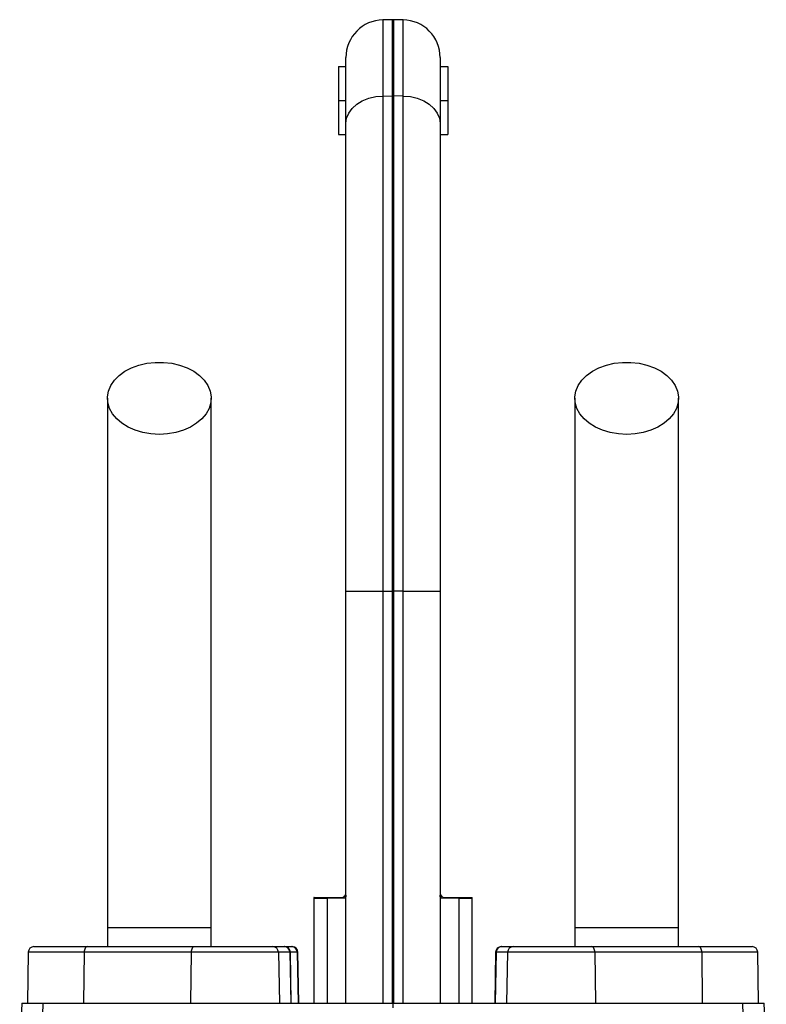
# Model space of a CAD drawing. Header units: millimetres. Extents: x 3853 to 8418, y 1533 to 10838.
# Tile 5 of 5: x 5640 to 6630, y 9531 to 10838. Entities that reach past the tile are written whole.
import ezdxf

# ---------------------------------------------------------------- set-up
doc = ezdxf.new("R2010")
doc.units = ezdxf.units.MM
doc.header["$LTSCALE"] = 5

msp = doc.modelspace()

# ---------------------------------------------------------------- linework, layer by layer
at = {"color": 7, "linetype": 'Continuous', "lineweight": 25}
for p, q in [((6134.4, 10837.9), (6121.9, 10837.7)), ((6148.6, 10837.7), (6136.1, 10837.9)), ((6072.8, 10700.1), (6072.8, 10787.7)), ((6197.8, 10787.7), (6197.8, 10700.1)), ((6062.8, 10775.7), (6072.8, 10775.7)), ((6062.8, 10775.7), (6062.8, 10730.7)), ((6197.8, 10775.7), (6207.8, 10775.7)), ((6207.8, 10775.7), (6207.8, 10730.7)), ((6062.8, 10730.7), (6072.8, 10730.7)), ((6062.8, 10730.7), (6062.8, 10685.7)), ((6121.9, 10736.6), (6134.4, 10736.7)), ((6121.9, 10736.6), (6121.9, 10079.5)), ((6134.4, 10079.5), (6134.4, 10736.7)), ((6136.1, 10736.7), (6136.1, 10079.5)), ((6148.6, 10736.6), (6136.1, 10736.7)), ((6148.6, 10079.5), (6148.6, 10736.6)), ((6197.8, 10730.7), (6207.8, 10730.7)), ((6207.8, 10730.7), (6207.8, 10685.7)), ((6072.8, 10079.5), (6072.8, 10700.1)), ((6197.8, 10700.1), (6197.8, 10079.5)), ((6062.8, 10685.7), (6072.8, 10685.7)), ((6197.8, 10685.7), (6207.8, 10685.7)), ((6072.8, 10079.5), (6121.9, 10079.5)), ((6072.8, 9532.9), (6072.8, 10079.5)), ((6121.9, 10079.5), (6134.4, 10079.5)), ((6121.9, 10079.5), (6121.9, 9532.9)), ((6134.4, 9532.9), (6134.4, 10079.5)), ((6134.4, 10079.5), (6136.1, 10079.5)), ((6136.1, 10079.5), (6136.1, 9532.9)), ((6148.6, 10079.5), (6136.1, 10079.5)), ((6148.6, 9532.9), (6148.6, 10079.5)), ((6148.6, 10079.5), (6197.8, 10079.5)), ((6197.8, 10079.5), (6197.8, 9532.9)), ((6030.3, 9671.3), (6030.3, 9532.9)), ((6071.4, 9672), (6047.8, 9671.6)), ((6047.8, 9671.6), (6047.8, 9532.9)), ((6072.3, 9677.2), (6072.8, 9678)), ((6197.8, 9678), (6198.3, 9677.2)), ((6222.8, 9671.6), (6199.2, 9672)), ((6222.8, 9671.6), (6222.8, 9532.9)), ((6240.3, 9532.9), (6240.3, 9671.3)), ((5756.5, 9632.9), (5756.5, 9607.9)), ((5894, 9632.9), (5756.5, 9632.9)), ((5894, 9607.9), (5894, 9632.9)), ((6376.5, 9632.9), (6376.5, 9607.9)), ((6514, 9632.9), (6376.5, 9632.9)), ((6514, 9607.9), (6514, 9632.9)), ((5658.9, 9607.9), (5729.9, 9607.9)), ((5729.9, 9607.9), (5871.7, 9607.9)), ((5871.7, 9607.9), (5975.9, 9607.9)), ((5975.9, 9607.9), (5991, 9607.9)), ((5991, 9607.9), (5991.6, 9607.9)), ((5991.6, 9607.9), (6000.9, 9607.9)), ((6000.9, 9607.9), (6001.6, 9607.9)), ((6278.9, 9607.9), (6279.6, 9607.9)), ((6279.6, 9607.9), (6294.7, 9607.9)), ((6294.7, 9607.9), (6398.8, 9607.9)), ((6398.8, 9607.9), (6540.7, 9607.9)), ((6540.7, 9607.9), (6611.6, 9607.9)), ((5651.4, 9600.5), (5650.3, 9532.9)), ((5725.6, 9600.5), (5724.9, 9532.9)), ((5867.4, 9600.5), (5725.6, 9600.5)), ((5867.4, 9600.5), (5866.8, 9532.9)), ((5983.3, 9600.5), (5867.4, 9600.5)), ((5983.3, 9600.5), (5984.5, 9532.9)), ((5998.4, 9600.5), (5983.3, 9600.5)), ((5998.4, 9600.5), (5999.6, 9532.9)), ((6000.3, 9532.9), (5999.1, 9600.5)), ((6008.3, 9600.5), (6009.4, 9532.9)), ((6010.3, 9532.9), (6009.1, 9600.5)), ((6271.4, 9600.5), (6270.3, 9532.9)), ((6272.1, 9600.5), (6270.9, 9532.9)), ((6287.2, 9600.5), (6272.1, 9600.5)), ((6287.2, 9600.5), (6286, 9532.9)), ((6403.1, 9600.5), (6287.2, 9600.5)), ((6403.1, 9600.5), (6403.8, 9532.9)), ((6545, 9600.5), (6403.1, 9600.5)), ((6545, 9600.5), (6545.6, 9532.9)), ((6620.3, 9532.9), (6619.1, 9600.5)), ((5642.8, 9532.9), (5640, 9453.3)), ((5642.8, 9532.9), (5671.3, 9532.9)), ((5669.3, 9466.5), (5671.3, 9532.9)), ((5671.3, 9532.9), (6135.3, 9532.9)), ((6135.3, 9532.9), (6599.2, 9532.9)), ((6135.3, 9526.5), (6135.3, 9532.9)), ((6601.2, 9466.5), (6599.2, 9532.9)), ((6599.2, 9532.9), (6627.7, 9532.9)), ((6630.5, 9453.3), (6627.7, 9532.9))]:
    msp.add_line(p, q, dxfattribs=at)
at = {"color": 8, "linetype": 'Continuous', "lineweight": 25}
for p, q in [((6121.9, 10837.7), (6121.9, 10736.6)), ((6134.4, 10736.7), (6134.4, 10837.9)), ((6136.1, 10837.9), (6136.1, 10736.7)), ((6148.6, 10736.6), (6148.6, 10837.7)), ((6047.8, 9671.6), (6030.3, 9671.3)), ((6240.3, 9671.3), (6222.8, 9671.6)), ((5725.6, 9600.5), (5651.4, 9600.5)), ((5999.1, 9600.5), (5998.4, 9600.5)), ((6008.3, 9600.5), (5999.1, 9600.5)), ((6009.1, 9600.5), (6008.3, 9600.5)), ((6272.1, 9600.5), (6271.4, 9600.5)), ((6619.1, 9600.5), (6545, 9600.5))]:
    msp.add_line(p, q, dxfattribs=at)
at = {"color": 7, "linetype": 'Continuous', "lineweight": 25, "flags": 128}
for points in [[(6072.8, 10700.1), (6073.7, 10707.1), (6076.5, 10713.9), (6081, 10720.2), (6087.1, 10725.7), (6094.5, 10730.2), (6103, 10733.6), (6112.3, 10735.8), (6121.9, 10736.6)], [(6148.6, 10736.6), (6158.3, 10735.8), (6167.5, 10733.6), (6176, 10730.2), (6183.4, 10725.7), (6189.5, 10720.2), (6194, 10713.9), (6196.8, 10707.1), (6197.8, 10700.1)], [(5825.3, 10287.6), (5814.2, 10288.2), (5803.5, 10290.1), (5793.3, 10293.1), (5784, 10297.2), (5775.7, 10302.3), (5768.7, 10308.3), (5763.2, 10314.9), (5759.2, 10322.1), (5757, 10329.7), (5756.6, 10337.4), (5757.9, 10345), (5761, 10352.4), (5765.7, 10359.4), (5772, 10365.7), (5779.7, 10371.3), (5788.5, 10375.9), (5798.3, 10379.5), (5808.8, 10381.9), (5819.7, 10383.1), (5830.8, 10383.1), (5841.7, 10381.9), (5852.2, 10379.5), (5862, 10375.9), (5870.9, 10371.3), (5878.5, 10365.7), (5884.8, 10359.4), (5889.5, 10352.4), (5892.6, 10345), (5894, 10337.4), (5893.5, 10329.7), (5891.3, 10322.1), (5887.4, 10314.9), (5881.8, 10308.3), (5874.8, 10302.3), (5866.6, 10297.2), (5857.2, 10293.1), (5847, 10290.1), (5836.3, 10288.2), (5825.3, 10287.6)], [(6445.3, 10287.6), (6434.2, 10288.2), (6423.5, 10290.1), (6413.3, 10293.1), (6404, 10297.2), (6395.7, 10302.3), (6388.7, 10308.3), (6383.2, 10314.9), (6379.2, 10322.1), (6377, 10329.7), (6376.6, 10337.4), (6377.9, 10345), (6381, 10352.4), (6385.7, 10359.4), (6392, 10365.7), (6399.7, 10371.3), (6408.5, 10375.9), (6418.3, 10379.5), (6428.8, 10381.9), (6439.7, 10383.1), (6450.8, 10383.1), (6461.7, 10381.9), (6472.2, 10379.5), (6482, 10375.9), (6490.9, 10371.3), (6498.5, 10365.7), (6504.8, 10359.4), (6509.5, 10352.4), (6512.6, 10345), (6514, 10337.4), (6513.5, 10329.7), (6511.3, 10322.1), (6507.4, 10314.9), (6501.8, 10308.3), (6494.8, 10302.3), (6486.6, 10297.2), (6477.2, 10293.1), (6467, 10290.1), (6456.3, 10288.2), (6445.3, 10287.6)], [(5729.9, 9607.9), (5729, 9607.7), (5728.2, 9607.3), (5727.5, 9606.6), (5726.9, 9605.7), (5726.3, 9604.6), (5725.9, 9603.3), (5725.7, 9602), (5725.6, 9600.5)], [(5871.7, 9607.9), (5870.9, 9607.7), (5870.1, 9607.3), (5869.4, 9606.6), (5868.7, 9605.7), (5868.2, 9604.6), (5867.8, 9603.3), (5867.5, 9602), (5867.4, 9600.5)], [(6403.1, 9600.5), (6403, 9602), (6402.7, 9603.3), (6402.3, 9604.6), (6401.8, 9605.7), (6401.1, 9606.6), (6400.4, 9607.3), (6399.6, 9607.7), (6398.8, 9607.9)], [(6545, 9600.5), (6544.9, 9602), (6544.6, 9603.3), (6544.2, 9604.6), (6543.7, 9605.7), (6543, 9606.6), (6542.3, 9607.3), (6541.5, 9607.7), (6540.7, 9607.9)]]:
    msp.add_lwpolyline(points, dxfattribs=at)
at = {"color": 7, "linetype": 'Continuous', "lineweight": 25}
for centre, radius, start, end in [((6122.8, 10787.7), 50, 91, 180), ((6135.3, 10787.9), 50, 89, 91), ((6147.8, 10787.7), 50, 0, 89), ((6135.3, 10668.3), 68.5, 89.2697, 90.7303), ((6045.3, 9671.3), 15, 173.8746, 180.4373), ((6065.7, 9671.7), 18, 176.1226, 180.307), ((6086.5, 9672), 15.1, 160.0126, 180.0237), ((6184, 9672), 15.1, 359.9763, 19.9874), ((6204.8, 9671.7), 18, 359.693, 3.8774), ((6225.3, 9671.3), 15, 0.4831, 6.0328), ((5658.9, 9600.4), 7.5, 90, 179), ((5975.8, 9600.4), 7.49, 0.8885, 89.8931), ((5990.9, 9600.4), 7.49, 0.8885, 89.8931), ((5991.6, 9600.4), 7.5, 1, 90), ((6000.8, 9600.4), 7.46, 0.6788, 89.69), ((6001.6, 9600.4), 7.5, 1, 90), ((6278.9, 9600.4), 7.5, 90, 179), ((6279.6, 9600.4), 7.49, 90.1069, 179.1115), ((6294.7, 9600.4), 7.49, 90.1069, 179.1115), ((6611.6, 9600.4), 7.5, 1, 90)]:
    msp.add_arc(centre, radius, start, end, dxfattribs=at)
for points, knots in [([(5756.5, 10335.5), (5756.5, 10320.8), (5756.5, 10291.7), (5756.5, 10247.8), (5756.5, 10203.4), (5756.5, 10158.1), (5756.5, 10111.3), (5756.5, 10062.6), (5756.5, 10014), (5756.5, 9965.7), (5756.5, 9918.3), (5756.5, 9870), (5756.5, 9816.3), (5756.5, 9757.8), (5756.5, 9694.9), (5756.5, 9653.4), (5756.5, 9632.9)], [0, 0, 0, 0, 0.079644, 0.158009, 0.235124, 0.311015, 0.385614, 0.459005, 0.531252, 0.593311, 0.65426, 0.714301, 0.773508, 0.85087, 0.926319, 1, 1, 1, 1]), ([(5894, 9632.9), (5894, 9645.6), (5894, 9671.9), (5894, 9712.9), (5894, 9757), (5894, 9800.3), (5894, 9842.4), (5894, 9882.6), (5894, 9923.9), (5894, 9967.6), (5894, 10013.3), (5894, 10060.4), (5894, 10107), (5894, 10152.9), (5894, 10198.3), (5894, 10243.7), (5894, 10289.4), (5894, 10319.9), (5894, 10335.5)], [0, 0, 0, 0, 0.045521, 0.094717, 0.147611, 0.204275, 0.251456, 0.300858, 0.352419, 0.406213, 0.470225, 0.53729, 0.607172, 0.679907, 0.755587, 0.834151, 0.915609, 1, 1, 1, 1]), ([(6376.5, 10335.5), (6376.5, 10320.8), (6376.5, 10291.7), (6376.5, 10247.8), (6376.5, 10203.4), (6376.5, 10158.1), (6376.5, 10111.3), (6376.5, 10062.6), (6376.5, 10014), (6376.5, 9965.7), (6376.5, 9918.3), (6376.5, 9870), (6376.5, 9816.3), (6376.5, 9757.8), (6376.5, 9694.9), (6376.5, 9653.4), (6376.5, 9632.9)], [0, 0, 0, 0, 0.0796443, 0.1580089, 0.2351239, 0.3110145, 0.3856143, 0.4590054, 0.5312519, 0.593311, 0.6542603, 0.7143009, 0.773508, 0.8508698, 0.9263194, 1, 1, 1, 1]), ([(6514, 9632.9), (6514, 9645.6), (6514, 9671.9), (6514, 9712.9), (6514, 9757), (6514, 9800.3), (6514, 9842.4), (6514, 9882.6), (6514, 9923.9), (6514, 9967.6), (6514, 10013.3), (6514, 10060.4), (6514, 10107), (6514, 10152.9), (6514, 10198.3), (6514, 10243.7), (6514, 10289.4), (6514, 10319.9), (6514, 10335.5)], [0, 0, 0, 0, 0.045521, 0.094717, 0.147611, 0.204275, 0.251456, 0.300858, 0.352419, 0.406213, 0.470225, 0.53729, 0.607172, 0.679907, 0.755587, 0.834151, 0.915609, 1, 1, 1, 1]), ([(6030.5, 9672.9), (6030.5, 9672.9), (6030, 9672.9), (6032, 9672.9), (6036.9, 9672.9), (6043.8, 9672.9), (6047.8, 9672.9)], [0, 0, 0, 0, 0.036009, 0.324544, 0.613078, 1, 1, 1, 1]), ([(6047.8, 9672.9), (6052.1, 9672.9), (6055.8, 9672.9), (6060.7, 9672.9), (6062.2, 9672.9), (6064.8, 9672.9), (6066, 9672.9), (6067.1, 9672.9)], [0, 0, 0, 0, 0.5, 0.5, 0.75, 0.75, 1, 1, 1, 1]), ([(6067.1, 9672.9), (6068.1, 9672.9), (6068.9, 9673.2), (6070.1, 9674.3), (6070.5, 9674.8), (6071.4, 9675.9), (6071.8, 9676.5), (6072.3, 9677.2)], [0, 0, 0, 0, 0.5, 0.5, 0.75, 0.75, 1, 1, 1, 1]), ([(6198.3, 9677.2), (6199.2, 9675.8), (6200, 9674.7), (6201.2, 9673.6), (6201.6, 9673.3), (6202.5, 9673), (6202.9, 9672.9), (6203.4, 9672.9)], [0, 0, 0, 0, 0.5, 0.5, 0.75, 0.75, 1, 1, 1, 1]), ([(6203.4, 9672.9), (6205.5, 9672.9), (6208.2, 9672.9), (6213.1, 9672.9), (6214.8, 9672.9), (6218.6, 9672.9), (6220.6, 9672.9), (6222.7, 9672.9)], [0, 0, 0, 0, 0.5, 0.5, 0.75, 0.75, 1, 1, 1, 1]), ([(6222.7, 9672.9), (6225.3, 9672.9), (6230.6, 9672.9), (6236, 9672.9), (6239.2, 9672.9), (6240.6, 9672.9), (6240.1, 9672.9), (6240.1, 9672.9)], [0, 0, 0, 0, 0.2474998, 0.4950001, 0.7424972, 0.9899945, 1, 1, 1, 1])]:
    msp.add_open_spline(points, degree=3, knots=knots, dxfattribs=at)
for points in [[(6072.8, 9676.1), (6072.8, 9673.6), (6072.3, 9672), (6071.4, 9672)], [(6199.2, 9672), (6198.2, 9672), (6197.8, 9673.6), (6197.8, 9676.1)]]:
    msp.add_open_spline(points, degree=3, dxfattribs=at)

doc.saveas('drawing.dxf')
